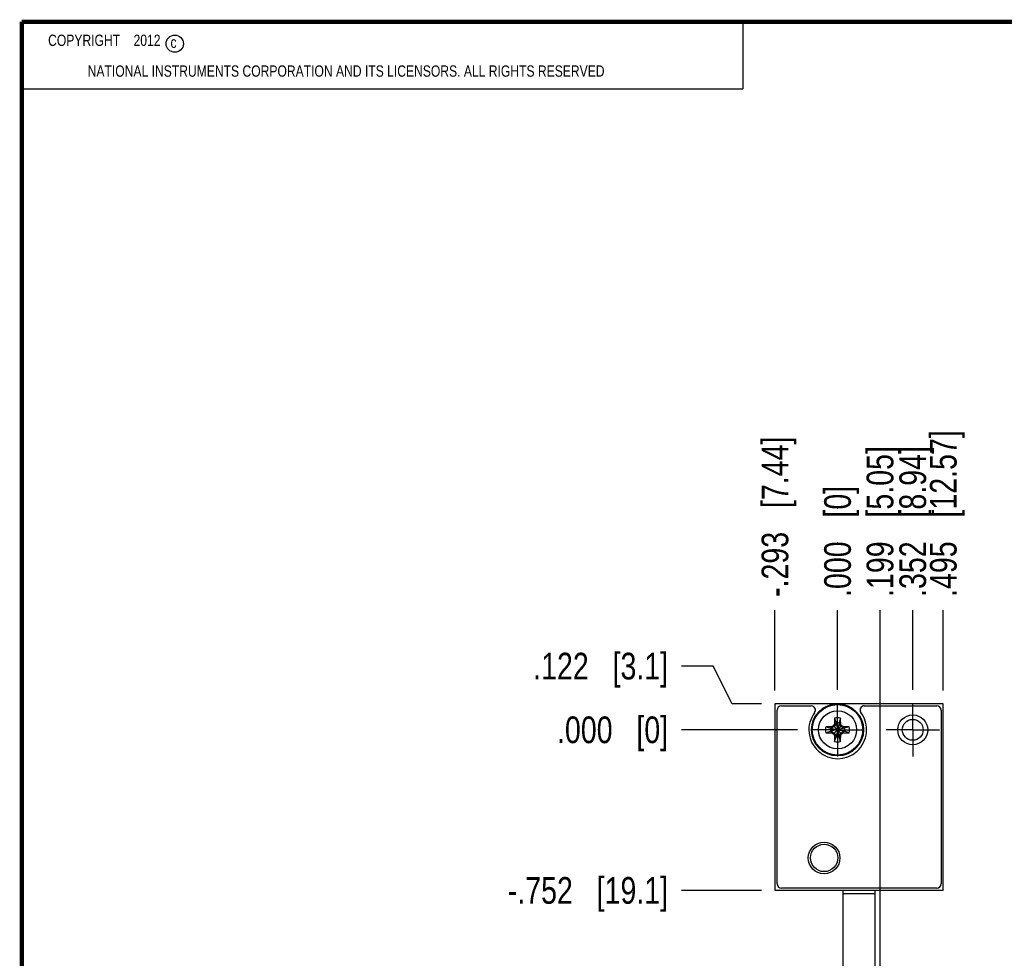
# Model space of a CAD drawing. Header units: inches. Extents: x 0.2 to 16.8, y 0.1 to 10.8.
# Tile 7 of 15: x 0.2 to 4.8, y 6.4 to 10.8. Entities that reach past the tile are written whole.
import ezdxf

# ---------------------------------------------------------------- set-up
doc = ezdxf.new("R2010")
doc.units = ezdxf.units.IN
doc.header["$LTSCALE"] = 0.935
doc.header["$MEASUREMENT"] = 0
doc.linetypes.add('CENTER', pattern=[0.6, 0.375, -0.075, 0.075, -0.075])
doc.layers.get('0').update_dxf_attribs({"linetype": 'CONTINUOUS'})
doc.layers.add('02___PRT_ALL_AXES', color=7, linetype='CONTINUOUS')
doc.layers.add('DIMENSIONS', color=7, linetype='CONTINUOUS')
doc.styles.get("Standard").update_dxf_attribs({"font": 'txt', "width": 0.8})
doc.dimstyles.new('DIMSTYLE_1', dxfattribs={"dimtxt": 0.125, "dimasz": 0.18, "dimexe": 0.18, "dimexo": 0.0625, "dimgap": 0.09, "dimtad": 0, "dimtih": 1, "dimtoh": 1, "dimdec": 3, "dimzin": 4, "dimdsep": 46, "dimtxsty": 'STANDARD', "dimblk": '_FILLED', "dimblk1": '_FILLED', "dimblk2": '_FILLED', "dimcen": 0.09, "dimadec": 0, "dimazin": 0, "dimtp": 0.01, "dimtm": 0.01, "dimtfac": 1, "dimtdec": 3, "dimtofl": 0, "dimtmove": 0, "dimatfit": 3, "dimldrblk": '_FILLED', "dimfxl": 1, "dimtolj": 1, "dimtzin": 4, "dimarcsym": 0})

# ---------------------------------------------------------------- blocks, each defined once
blk = doc.blocks.new('*D1')
at = {"layer": 'DIMENSIONS', "color": 2, "linetype": 'Continuous'}
for p, q in [((3.4864, 7.7421), (3.3381, 7.7421)), ((3.5748, 7.5659), (3.4864, 7.7421)), ((3.7131, 7.5659), (3.5748, 7.5659))]:
    blk.add_line(p, q, dxfattribs=at)
at = {"layer": 'DIMENSIONS', "color": 2, "linetype": 'Continuous', "insert": (3.2756, 7.8046), "char_height": 0.125, "width": 1.025, "attachment_point": 3, "line_spacing_factor": 0.9}
blk.add_mtext('.122{\\Ftxt.shx;\\W1.000000;\\H0.125000; }[3.1]', dxfattribs=at)
blk = doc.blocks.new('_FILLED')
at = {"color": 0, "linetype": 'ByBlock'}
blk.add_solid([(0, 0), (-1, 0.1736), (-1, -0.1736)], dxfattribs=at)
blk = doc.blocks.new('*D2')
at = {"layer": 'DIMENSIONS', "color": 2, "linetype": 'Continuous'}
blk.add_line((3.881, 7.4439), (3.3381, 7.4439), dxfattribs=at)
at = {"layer": 'DIMENSIONS', "color": 2, "linetype": 'Continuous', "insert": (3.2756, 7.5064), "char_height": 0.125, "width": 0.825, "attachment_point": 3, "line_spacing_factor": 0.9}
blk.add_mtext('.000{\\Ftxt.shx;\\W1.000000;\\H0.125000; }[0]', dxfattribs=at)
blk = doc.blocks.new('*D3')
at = {"layer": 'DIMENSIONS', "color": 2, "linetype": 'Continuous'}
blk.add_line((3.7131, 6.6919), (3.3381, 6.6919), dxfattribs=at)
at = {"layer": 'DIMENSIONS', "color": 2, "linetype": 'Continuous', "insert": (3.2756, 6.7544), "char_height": 0.125, "width": 1.225, "attachment_point": 3, "line_spacing_factor": 0.9}
blk.add_mtext('-.752{\\Ftxt.shx;\\W1.000000;\\H0.125000; }[19.1]', dxfattribs=at)
blk = doc.blocks.new('*D4')
at = {"layer": 'DIMENSIONS', "color": 2, "linetype": 'Continuous'}
blk.add_line((3.7879, 6.2689), (3.3381, 6.2689), dxfattribs=at)
at = {"layer": 'DIMENSIONS', "color": 2, "linetype": 'Continuous', "insert": (3.2756, 6.3314), "char_height": 0.125, "width": 1.725, "attachment_point": 3, "line_spacing_factor": 0.9}
blk.add_mtext('2X -1.175{\\Ftxt.shx;\\W1.000000;\\H0.125000; }[29.85]', dxfattribs=at)
blk = doc.blocks.new('*D5')
at = {"layer": 'DIMENSIONS', "color": 2, "linetype": 'Continuous'}
blk.add_line((3.7879, 3.5523), (3.3381, 3.5523), dxfattribs=at)
at = {"layer": 'DIMENSIONS', "color": 2, "linetype": 'Continuous', "insert": (3.2756, 3.6148), "char_height": 0.125, "width": 1.725, "attachment_point": 3, "line_spacing_factor": 0.9}
blk.add_mtext('2X -3.892{\\Ftxt.shx;\\W1.000000;\\H0.125000; }[98.85]', dxfattribs=at)
blk = doc.blocks.new('*D6')
at = {"layer": 'DIMENSIONS', "color": 2, "linetype": 'Continuous'}
blk.add_line((3.7131, 3.3769), (3.3381, 3.3769), dxfattribs=at)
at = {"layer": 'DIMENSIONS', "color": 2, "linetype": 'Continuous', "insert": (3.2756, 3.4394), "char_height": 0.125, "width": 1.425, "attachment_point": 3, "line_spacing_factor": 0.9}
blk.add_mtext('-4.067{\\Ftxt.shx;\\W1.000000;\\H0.125000; }[103.3]', dxfattribs=at)
blk = doc.blocks.new('*D7')
at = {"layer": 'DIMENSIONS', "color": 2, "linetype": 'Continuous'}
blk.add_line((3.731, 2.6219), (3.3381, 2.6219), dxfattribs=at)
at = {"layer": 'DIMENSIONS', "color": 2, "linetype": 'Continuous', "insert": (3.2756, 2.6844), "char_height": 0.125, "width": 1.525, "attachment_point": 3, "line_spacing_factor": 0.9}
blk.add_mtext('-4.822{\\Ftxt.shx;\\W1.000000;\\H0.125000; }[122.48]', dxfattribs=at)
blk = doc.blocks.new('*D8')
at = {"layer": 'DIMENSIONS', "color": 2, "linetype": 'Continuous'}
blk.add_line((3.7131, 2.4999), (3.3381, 2.4999), dxfattribs=at)
at = {"layer": 'DIMENSIONS', "color": 2, "linetype": 'Continuous', "insert": (3.2756, 2.5624), "char_height": 0.125, "width": 1.525, "attachment_point": 3, "line_spacing_factor": 0.9}
blk.add_mtext('-4.944{\\Ftxt.shx;\\W1.000000;\\H0.125000; }[125.58]', dxfattribs=at)
blk = doc.blocks.new('*D9')
at = {"layer": 'DIMENSIONS', "color": 2, "linetype": 'Continuous'}
blk.add_line((4.4206, 7.6315), (4.4206, 8.0034), dxfattribs=at)
at = {"layer": 'DIMENSIONS', "color": 2, "linetype": 'Continuous', "insert": (4.3581, 8.0659), "char_height": 0.125, "width": 1.125, "attachment_point": 1, "rotation": 90, "line_spacing_factor": 0.9}
blk.add_mtext('.352{\\Ftxt.shx;\\W1.000000;\\H0.125000; }[8.94]', dxfattribs=at)
blk = doc.blocks.new('*D10')
at = {"layer": 'DIMENSIONS', "color": 2, "linetype": 'Continuous'}
blk.add_line((4.0686, 7.6315), (4.0686, 8.0034), dxfattribs=at)
at = {"layer": 'DIMENSIONS', "color": 2, "linetype": 'Continuous', "insert": (4.0061, 8.0659), "char_height": 0.125, "width": 0.825, "attachment_point": 1, "rotation": 90, "line_spacing_factor": 0.9}
blk.add_mtext('.000{\\Ftxt.shx;\\W1.000000;\\H0.125000; }[0]', dxfattribs=at)
blk = doc.blocks.new('*D11')
at = {"layer": 'DIMENSIONS', "color": 2, "linetype": 'Continuous'}
blk.add_line((4.5636, 7.6284), (4.5636, 8.0034), dxfattribs=at)
at = {"layer": 'DIMENSIONS', "color": 2, "linetype": 'Continuous', "insert": (4.5011, 8.0659), "char_height": 0.125, "width": 1.225, "attachment_point": 1, "rotation": 90, "line_spacing_factor": 0.9}
blk.add_mtext('.495{\\Ftxt.shx;\\W1.000000;\\H0.125000; }[12.57]', dxfattribs=at)
blk = doc.blocks.new('*D12')
at = {"layer": 'DIMENSIONS', "color": 2, "linetype": 'Continuous'}
blk.add_line((3.7756, 7.6284), (3.7756, 8.0034), dxfattribs=at)
at = {"layer": 'DIMENSIONS', "color": 2, "linetype": 'Continuous', "insert": (3.7131, 8.0659), "char_height": 0.125, "width": 1.225, "attachment_point": 1, "rotation": 90, "line_spacing_factor": 0.9}
blk.add_mtext('-.293{\\Ftxt.shx;\\W1.000000;\\H0.125000; }[7.44]', dxfattribs=at)
blk = doc.blocks.new('*D18')
at = {"layer": 'DIMENSIONS', "color": 2, "linetype": 'Continuous'}
blk.add_line((4.2674, 6.3314), (4.2674, 8.0034), dxfattribs=at)
at = {"layer": 'DIMENSIONS', "color": 2, "linetype": 'Continuous', "insert": (4.2049, 8.0659), "char_height": 0.125, "width": 1.125, "attachment_point": 1, "rotation": 90, "line_spacing_factor": 0.9}
blk.add_mtext('.199{\\Ftxt.shx;\\W1.000000;\\H0.125000; }[5.05]', dxfattribs=at)
blk = doc.blocks.new('*T24')
at = {"color": 0, "linetype": 'ByBlock', "lineweight": -2}
for p, q in [((0, 0), (3.375, 0)), ((0, 0), (0, -0.313)), ((3.375, 0), (3.375, -0.313)), ((0, -0.313), (3.375, -0.313))]:
    blk.add_line(p, q, dxfattribs=at)
at = {"color": 0, "linetype": 'Continuous', "insert": (0.06, -0.06), "char_height": 0.053, "width": 3.255, "attachment_point": 1, "line_spacing_factor": 0.9}
blk.add_mtext('    COPYRIGHT    2012', dxfattribs=at)

msp = doc.modelspace()

# ---------------------------------------------------------------- linework, layer by layer
at = {"color": 7, "linetype": 'Continuous'}
for p, q in [((3.7756, 7.5659), (3.7756, 6.6919)), ((4.5636, 7.5659), (3.7756, 7.5659)), ((4.5636, 6.6919), (4.5636, 7.5659)), ((3.7858, 6.722), (3.7855, 7.536)), ((3.8055, 7.556), (3.9451, 7.5561)), ((4.1939, 7.5562), (4.5335, 7.5563)), ((4.5535, 7.5363), (4.5538, 6.7223)), ((4.0618, 7.4741), (4.0532, 7.4593)), ((4.0539, 7.4703), (4.0618, 7.4741)), ((4.0549, 7.4983), (4.0618, 7.4769)), ((4.0755, 7.4769), (4.0618, 7.411)), ((4.0618, 7.4769), (4.0618, 7.4741)), ((4.0618, 7.4769), (4.0755, 7.411)), ((4.0755, 7.4741), (4.0618, 7.4137)), ((4.0618, 7.4741), (4.0755, 7.4137)), ((4.0824, 7.4983), (4.0755, 7.4769)), ((4.0755, 7.4741), (4.0755, 7.4769)), ((4.0841, 7.4593), (4.0755, 7.4741)), ((4.0755, 7.4741), (4.0834, 7.4703)), ((4.0143, 7.4577), (4.0357, 7.4508)), ((4.0143, 7.4301), (4.0357, 7.437)), ((4.1016, 7.4508), (4.0357, 7.437)), ((4.0384, 7.4508), (4.0357, 7.4508)), ((4.0357, 7.4508), (4.1016, 7.437)), ((4.0357, 7.437), (4.0384, 7.437)), ((4.0532, 7.4593), (4.0384, 7.4508)), ((4.0384, 7.4508), (4.0423, 7.4586)), ((4.0988, 7.4508), (4.0384, 7.437)), ((4.0384, 7.4508), (4.0988, 7.437)), ((4.0423, 7.4292), (4.0384, 7.437)), ((4.0384, 7.437), (4.0532, 7.4285)), ((4.0877, 7.4629), (4.0496, 7.4249)), ((4.0532, 7.4593), (4.0496, 7.4629)), ((4.0532, 7.4593), (4.0841, 7.4285)), ((4.0532, 7.4285), (4.0618, 7.4137)), ((4.0755, 7.4137), (4.0841, 7.4285)), ((4.0988, 7.4508), (4.0841, 7.4593)), ((4.0841, 7.4285), (4.0988, 7.437)), ((4.0877, 7.4249), (4.0841, 7.4285)), ((4.095, 7.4586), (4.0988, 7.4508)), ((4.095, 7.4292), (4.0988, 7.437)), ((4.1016, 7.4508), (4.0988, 7.4508)), ((4.0988, 7.437), (4.1016, 7.437)), ((4.123, 7.4577), (4.1016, 7.4508)), ((4.123, 7.4301), (4.1016, 7.437)), ((4.0618, 7.4137), (4.0539, 7.4175)), ((4.0549, 7.3895), (4.0618, 7.411)), ((4.0618, 7.4137), (4.0618, 7.411)), ((4.0834, 7.4175), (4.0755, 7.4137)), ((4.0755, 7.411), (4.0755, 7.4137)), ((4.0824, 7.3895), (4.0755, 7.411)), ((4.5636, 6.6919), (3.7756, 6.6919)), ((4.5338, 6.7023), (3.8058, 6.702)), ((4.0956, 3.3769), (4.0956, 6.6919)), ((4.2436, 6.6919), (4.2436, 3.3769))]:
    msp.add_line(p, q, dxfattribs=at)
at = {"color": 9, "linetype": 'Continuous'}
msp.add_line((4.2436, 6.6759), (4.0956, 6.6759), dxfattribs=at)
at = {"color": 7, "linetype": 'Continuous', "const_width": 0.02}
for points in [[(0.25, 10.7586), (0.25, 0.2586)], [(16.75, 10.7586), (0.25, 10.7586)]]:
    msp.add_lwpolyline(points, dxfattribs=at)
at = {"color": 2, "linetype": 'Continuous'}
msp.add_circle((0.9659, 10.6562), 0.0403, dxfattribs=at)
at = {"color": 7, "linetype": 'Continuous'}
for centre, radius in [((4.0686, 7.4439), 0.122), ((4.0686, 7.4439), 0.1181), ((4.4205, 7.4437), 0.07), ((4.4206, 7.4439), 0.049), ((4.0058, 6.8441), 0.074), ((4.0056, 6.8439), 0.064)]:
    msp.add_circle(centre, radius, dxfattribs=at)
at = {"color": 9, "linetype": 'Continuous'}
msp.add_circle((4.0686, 7.4439), 0.0892, dxfattribs=at)
at = {"color": 7, "linetype": 'Continuous'}
for centre, radius, start, end in [((3.8055, 7.536), 0.02, 90.0217, 180.0217), ((4.0695, 7.4436), 0.135, 143.3825, 36.6609), ((3.9451, 7.5361), 0.02, 323.3825, 90.0217), ((4.1939, 7.5362), 0.02, 90.0217, 216.6609), ((4.5335, 7.5363), 0.02, 0.0217, 90.0217), ((5.7681, 6.4628), 1.9884, 149.5553, 149.8007), ((5.185, 7.4465), 1.1313, 177.3747, 178.7944), ((4.0686, 7.4439), 0.0561, 75.7819, 104.2181), ((4.0686, 7.4439), 0.0337, 78.1893, 101.8107), ((2.9523, 7.4465), 1.1314, 1.2056, 2.6253), ((2.3725, 6.4647), 1.9845, 30.199, 30.4449), ((4.0686, 7.4439), 0.0561, 165.7819, 194.2181), ((4.0661, 6.3275), 1.1314, 91.2056, 92.6253), ((4.0661, 8.5603), 1.1313, 267.3747, 268.7944), ((4.0686, 7.4439), 0.0337, 168.1893, 191.8107), ((5.0478, 5.7477), 1.9845, 120.199, 120.4449), ((5.0498, 9.1434), 1.9883, 239.5553, 239.8007), ((5.7648, 8.4231), 1.9845, 210.199, 210.4449), ((2.3692, 8.4251), 1.9884, 329.5553, 329.8007), ((3.0875, 5.7444), 1.9884, 59.5553, 59.8007), ((3.0894, 9.1401), 1.9845, 300.199, 300.4449), ((4.0712, 6.3275), 1.1314, 87.3747, 88.7944), ((4.0712, 8.5603), 1.1313, 271.2056, 272.6253), ((4.0686, 7.4439), 0.0337, 348.1893, 11.8107), ((4.0686, 7.4439), 0.0561, 345.7819, 14.2181), ((5.185, 7.4413), 1.1313, 181.2056, 182.6253), ((4.0686, 7.4439), 0.0561, 255.7819, 284.2181), ((4.0686, 7.4439), 0.0337, 258.1893, 281.8107), ((2.9523, 7.4413), 1.1314, 357.3747, 358.7944), ((3.8058, 6.722), 0.02, 180.0217, 270.0217), ((4.5338, 6.7223), 0.02, 270.0217, 0.0217)]:
    msp.add_arc(centre, radius, start, end, dxfattribs=at)
at = {"layer": '02___PRT_ALL_AXES', "color": 7, "linetype": 'CENTER'}
for p, q in [((4.0686, 7.4439), (4.0686, 7.569)), ((4.4206, 7.4439), (4.4206, 7.569)), ((4.0686, 7.4439), (3.9435, 7.4439)), ((4.0686, 7.4439), (4.0686, 7.3188)), ((4.0686, 7.4439), (4.1937, 7.4439)), ((4.4206, 7.4439), (4.2955, 7.4439)), ((4.4206, 7.4439), (4.4206, 7.3188)), ((4.4206, 7.4439), (4.5457, 7.4439))]:
    msp.add_line(p, q, dxfattribs=at)

# ---------------------------------------------------------------- block references
msp.add_blockref('*T24', (0.25, 10.7586))

# ---------------------------------------------------------------- texts
at = {"color": 2, "linetype": 'Continuous', "char_height": 0.053, "attachment_point": 1, "line_spacing_factor": 0.9}
for s, insert, width in [('c', (0.946, 10.6893), 0.0424), ('NATIONAL INSTRUMENTS CORPORATION AND ITS LICENSORS. ALL RIGHTS RESERVED', (0.5583, 10.5546), 3.0104)]:
    msp.add_mtext(s, dxfattribs=dict(at, insert=insert, width=width))

# ---------------------------------------------------------------- dimensions: what is measured, and where the dimension line sits
at = {"layer": 'DIMENSIONS', "color": 2, "linetype": 'Continuous'}
for feature_location, offset, dtype, origin, text, picture, middle in [((3.7756, 7.6284), (0, 0.375), 1, (4.0686, 7.5659), '-<>', '*D12', (3.7756, 8.6784)), ((3.7879, 6.2689), (-0.4498, 0), 0, (3.8504, 7.4439), '2X -<>', '*D4', (2.1631, 6.2689)), ((3.7879, 3.5523), (-0.4498, 0), 0, (3.8504, 7.4439), '2X -<>', '*D5', (2.1631, 3.5523)), ((3.731, 2.6219), (-0.3929, 0), 0, (3.7935, 7.4439), '-<>', '*D7', (2.2631, 2.6219)), ((3.7131, 2.4999), (-0.375, 0), 0, (3.7756, 7.4439), '-<>', '*D8', (2.2631, 2.4999)), ((3.7131, 3.3769), (-0.375, 0), 0, (3.7756, 7.4439), '-<>', '*D6', (2.3131, 3.3769)), ((3.7131, 6.6919), (-0.375, 0), 0, (3.7756, 7.4439), '-<>', '*D3', (2.4631, 6.6919))]:
    dim = msp.add_ordinate_dim(feature_location=feature_location, offset=offset, dtype=dtype, origin=origin, text=text, dimstyle='DIMSTYLE_1', dxfattribs=at)
    dim.commit()
    dim.dimension.update_dxf_attribs({"geometry": picture, "text_midpoint": middle})
for feature_location, offset, dtype, origin, picture, middle in [((4.5636, 7.6284), (0, 0.375), 1, (4.0686, 7.5659), '*D11', (4.5636, 8.6784)), ((4.4206, 7.6315), (0, 0.3719), 1, (4.0686, 7.569), '*D9', (4.4206, 8.6284)), ((4.2674, 6.3314), (0, 1.6721), 1, (4.0686, 6.2689), '*D18', (4.2674, 8.6284)), ((4.0686421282, 7.6315073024), (0, 0.3719092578), 1, (4.0686421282, 7.5690073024), '*D10', (4.0686421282, 8.4784165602)), ((3.7131, 7.5659), (-0.375, 0.1762), 0, (3.9435, 7.4439), '*D1', (2.5131, 7.7421)), ((3.8810421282, 7.4439073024), (-0.5428998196, 0), 0, (3.9435421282, 7.4439073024), '*D2', (2.6131423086, 7.4439073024))]:
    dim = msp.add_ordinate_dim(feature_location=feature_location, offset=offset, dtype=dtype, origin=origin, dimstyle='DIMSTYLE_1', dxfattribs=at)
    dim.commit()
    dim.dimension.update_dxf_attribs({"geometry": picture, "text_midpoint": middle})

doc.saveas('drawing.dxf')
